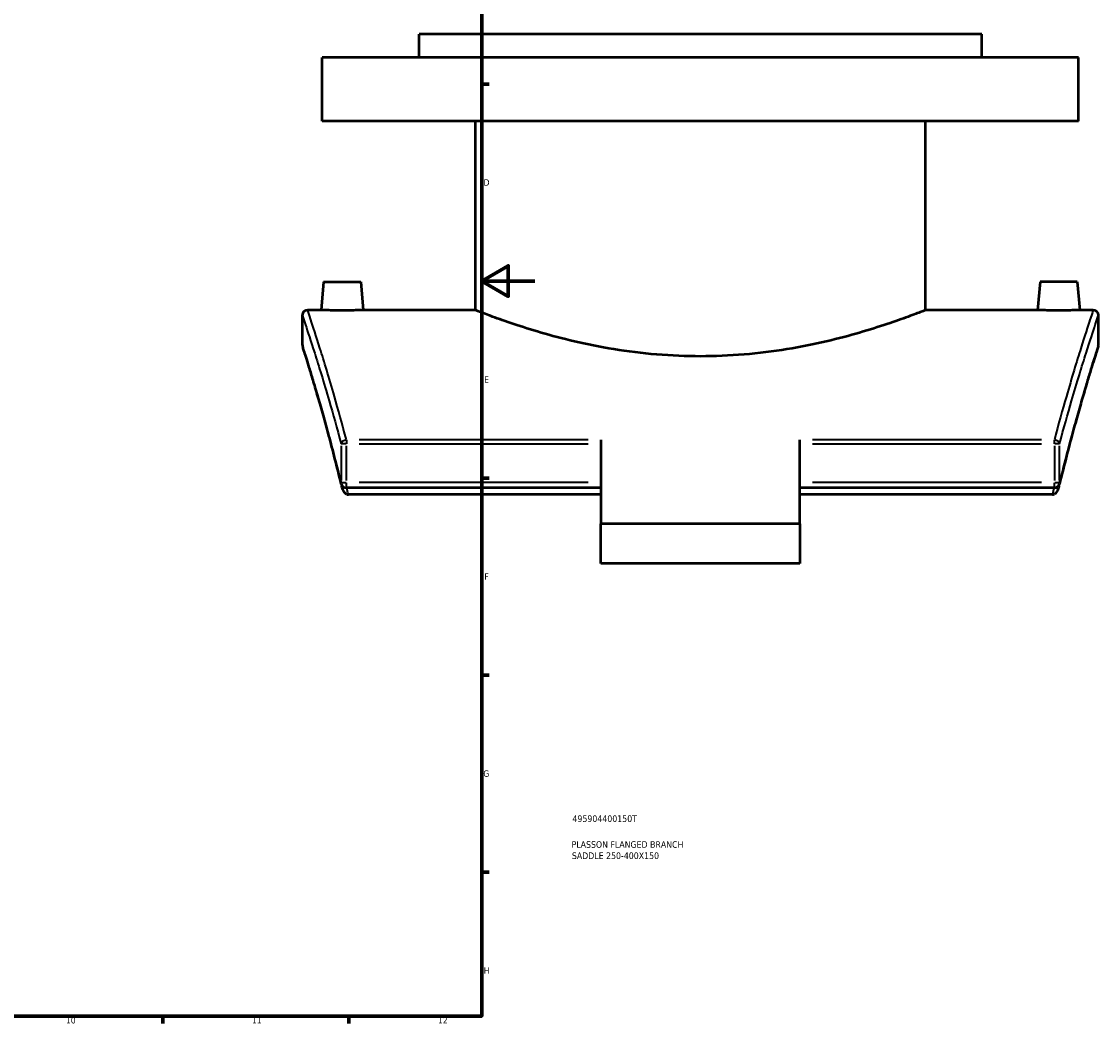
# Model space of a CAD drawing. Header units: millimetres. Extents: x -519 to 1053, y -190 to 832.
# Tile 6 of 10: x 648 to 1053, y 17 to 395. Entities that reach past the tile are written whole.
import ezdxf

# ---------------------------------------------------------------- set-up
doc = ezdxf.new("R2010")
doc.units = ezdxf.units.MM
for name, color, linetype, lineweight in [('Border (ANSI)', 7, 'Continuous', 70), ('Title (ISO)', 7, 'Continuous', 50), ('Visible (ANSI)', 7, 'Continuous', 50), ('Visible Narrow (ANSI)', 7, 'Continuous', 35)]:
    doc.layers.add(name, color=color, linetype=linetype, lineweight=lineweight)
doc.styles.add('Note Text (ANSI)', font='tahoma.ttf')
doc.styles.add('Note Text (ISO)', font='tahoma.ttf')

# ---------------------------------------------------------------- blocks, each defined once
blk = doc.blocks.new('Borders Default Border')
at = {"layer": 'Border (ANSI)'}
for p, q in [((821, 371.25), (823.8, 371.25)), ((821, 222.75), (823.8, 222.75)), ((821, 148.5), (823.8, 148.5)), ((821, 74.25), (823.8, 74.25)), ((700.83, 20), (700.83, 17.2)), ((770.92, 20), (770.92, 17.2))]:
    blk.add_line(p, q, dxfattribs=at)
at = {"layer": 'Border (ANSI)', "flags": 128}
for points in [[(20, 20), (20, 574), (821, 574), (821, 20), (20, 20)], [(841, 297), (821, 297), (831, 302.77), (831, 291.23), (821, 297)]]:
    blk.add_lwpolyline(points, dxfattribs=at)
at = {"layer": 'Border (ANSI)', "color": 5, "true_color": 0x0000ff, "char_height": 2.4, "attachment_point": 7, "style": 'Note Text (ANSI)'}
for s, insert in [('D', (821.72, 332.93)), ('E', (821.91, 258.68)), ('F', (821.98, 184.43)), ('G', (821.6, 110.13)), ('H', (821.73, 35.93)), ('10', (664.35, 17.15)), ('11', (734.43, 17.2)), ('12', (804.52, 17.2))]:
    blk.add_mtext(s, dxfattribs=dict(at, insert=insert))
blk = doc.blocks.new('Title Blocks ISO')
at = {"layer": 'Title (ISO)', "color": 232, "true_color": 0xca0064, "style": 'Note Text (ISO)'}
for tag, p in [('PART_NUMBER_001', (34.16, 73.14)), ('DESCRIPTION_001', (33.84, 63.4)), ('DESCRIPTION_002', (33.96, 59.18))]:
    blk.add_attdef(tag, p, '', height=2.5, dxfattribs=at)

msp = doc.modelspace()

# ---------------------------------------------------------------- linework, layer by layer
at = {"layer": 'Visible (ANSI)'}
for p, q in [((1009.38, 390.05), (797.38, 390.05)), ((797.38, 381.25), (797.38, 390.05)), ((1009.38, 381.25), (1009.38, 390.05)), ((1045.88, 381.25), (760.88, 381.25)), ((760.88, 357.25), (760.88, 381.25)), ((1045.88, 357.25), (1045.88, 381.25)), ((1045.88, 357.25), (760.88, 357.25)), ((818.58, 286.05), (818.58, 357.25)), ((988.18, 286.05), (988.18, 357.25)), ((761.38, 296.65), (760.45, 286.05)), ((761.38, 296.65), (775.38, 296.65)), ((775.38, 296.65), (776.3, 286.05)), ((1031.38, 296.65), (1030.45, 286.05)), ((1045.38, 296.65), (1031.38, 296.65)), ((1045.38, 296.65), (1046.3, 286.05)), ((760.45, 286.05), (755.38, 286.05)), ((818.58, 286.05), (776.3, 286.05)), ((1030.45, 286.05), (988.18, 286.05)), ((1051.38, 286.05), (1046.3, 286.05)), ((753.38, 284.05), (753.38, 273.05)), ((1053.38, 273.05), (1053.38, 284.05)), ((865.88, 237.14), (865.88, 205.53)), ((940.88, 205.53), (940.88, 237.14)), ((865.88, 219.09), (769.98, 219.09)), ((865.88, 216.52), (770.73, 216.52)), ((1036.77, 219.09), (940.88, 219.09)), ((1036.02, 216.52), (940.88, 216.52)), ((940.88, 205.53), (865.88, 205.53)), ((865.88, 190.53), (865.88, 205.53)), ((940.88, 205.53), (940.88, 190.53)), ((940.88, 190.53), (865.88, 190.53))]:
    msp.add_line(p, q, dxfattribs=at)
for centre, start, end in [((755.38, 284.05), 90, 180), ((1051.38, 284.05), 0, 90), ((755.38, 273.05), 180, 197.6877), ((1051.38, 273.05), 342.3123, 0), ((769.98, 221.09), 193.629, 270), ((1036.77, 221.09), 270, 346.371)]:
    msp.add_arc(centre, 2, start, end, dxfattribs=at)
for points, knots in [([(768.38, 285.9), (767.38, 285.9), (766.32, 285.91), (764.36, 285.94), (763.47, 285.96), (762.06, 285.99), (761.46, 286.01), (760.65, 286.04), (760.45, 286.05), (760.45, 286.05)], [0, 0, 0, 0, 0.29894, 0.29894, 0.59788, 0.59788, 0.896709, 0.896709, 1.195539, 1.195539, 1.195539, 1.195539]), ([(776.3, 286.05), (776.3, 286.05), (776.11, 286.04), (775.3, 286.01), (774.69, 285.99), (773.28, 285.96), (772.39, 285.94), (770.44, 285.91), (769.37, 285.9), (768.38, 285.9)], [3.586617, 3.586617, 3.586617, 3.586617, 3.885446, 3.885446, 4.184276, 4.184276, 4.483216, 4.483216, 4.782156, 4.782156, 4.782156, 4.782156]), ([(903.38, 268.62), (897.99, 268.62), (892.43, 268.85), (881.43, 269.76), (875.98, 270.44), (865.55, 272.14), (860.57, 273.15), (851.37, 275.3), (847.15, 276.43), (839.68, 278.6), (836.17, 279.71), (829.97, 281.79), (827.27, 282.76), (822.93, 284.36), (821.27, 285), (819.1, 285.84), (818.58, 286.05), (818.58, 286.05)], [0, 0, 0, 0, 1.617159, 1.617159, 3.234317, 3.234317, 4.851476, 4.851476, 6.468635, 6.468635, 8.084254, 8.084254, 9.699874, 9.699874, 11.315493, 11.315493, 12.931113, 12.931113, 12.931113, 12.931113]), ([(988.18, 286.05), (988.18, 286.05), (987.66, 285.84), (985.48, 285), (983.83, 284.36), (979.48, 282.76), (976.79, 281.79), (970.58, 279.71), (967.07, 278.6), (959.61, 276.43), (955.39, 275.3), (946.19, 273.15), (941.2, 272.14), (930.78, 270.44), (925.32, 269.76), (914.32, 268.85), (908.77, 268.62), (903.38, 268.62)], [38.793338, 38.793338, 38.793338, 38.793338, 40.408957, 40.408957, 42.024576, 42.024576, 43.640196, 43.640196, 45.255815, 45.255815, 46.872974, 46.872974, 48.490133, 48.490133, 50.107291, 50.107291, 51.72445, 51.72445, 51.72445, 51.72445]), ([(1038.38, 285.9), (1037.38, 285.9), (1036.32, 285.91), (1034.36, 285.94), (1033.47, 285.96), (1032.06, 285.99), (1031.46, 286.01), (1030.65, 286.04), (1030.45, 286.05), (1030.45, 286.05)], [2.391078, 2.391078, 2.391078, 2.391078, 2.690018, 2.690018, 2.988958, 2.988958, 3.287787, 3.287787, 3.586617, 3.586617, 3.586617, 3.586617]), ([(1046.3, 286.05), (1046.3, 286.05), (1046.11, 286.04), (1045.3, 286.01), (1044.69, 285.99), (1043.28, 285.96), (1042.39, 285.94), (1040.44, 285.91), (1039.37, 285.9), (1038.38, 285.9)], [5.977695, 5.977695, 5.977695, 5.977695, 6.276524, 6.276524, 6.575354, 6.575354, 6.874294, 6.874294, 7.173234, 7.173234, 7.173234, 7.173234]), ([(768.04, 220.61), (767.25, 223.89), (766.46, 227.03), (764.92, 233.04), (764.16, 235.91), (762.7, 241.34), (761.99, 243.91), (760.63, 248.75), (759.98, 251.01), (758.75, 255.22), (758.18, 257.16), (757.12, 260.71), (756.63, 262.31), (755.75, 265.18), (755.36, 266.44), (754.68, 268.61), (754.4, 269.52), (753.94, 270.98), (753.76, 271.53), (753.53, 272.26), (753.47, 272.44), (753.47, 272.44)], [4.315605, 4.315605, 4.315605, 4.315605, 5.806381, 5.806381, 7.297158, 7.297158, 8.787934, 8.787934, 10.278711, 10.278711, 11.769487, 11.769487, 13.260264, 13.260264, 14.75104, 14.75104, 16.241817, 16.241817, 17.732593, 17.732593, 19.22337, 19.22337, 19.22337, 19.22337]), ([(1053.28, 272.44), (1053.28, 272.44), (1053.22, 272.26), (1052.99, 271.53), (1052.82, 270.98), (1052.36, 269.52), (1052.07, 268.61), (1051.39, 266.44), (1051, 265.18), (1050.12, 262.31), (1049.64, 260.71), (1048.57, 257.16), (1048, 255.22), (1046.77, 251.01), (1046.13, 248.75), (1044.77, 243.91), (1044.06, 241.34), (1042.59, 235.91), (1041.84, 233.04), (1040.29, 227.03), (1039.51, 223.89), (1038.71, 220.61)], [17.699366, 17.699366, 17.699366, 17.699366, 19.190143, 19.190143, 20.680919, 20.680919, 22.171696, 22.171696, 23.662472, 23.662472, 25.153249, 25.153249, 26.644025, 26.644025, 28.134802, 28.134802, 29.625578, 29.625578, 31.116355, 31.116355, 32.607131, 32.607131, 32.607131, 32.607131]), ([(769.98, 216.7), (769.84, 216.77), (769.71, 216.87), (769.38, 217.18), (769.2, 217.42), (768.8, 218.09), (768.57, 218.62), (768.35, 219.37), (768.3, 219.53), (768.26, 219.69)], [-0.577543, -0.577543, -0.577543, -0.577543, -0.5160915, -0.5160915, -0.4024521, -0.4024521, -0.2041519, -0.2041519, -0.1503636, -0.1503636, -0.1503636, -0.1503636]), ([(1038.49, 219.69), (1038.45, 219.53), (1038.41, 219.37), (1038.18, 218.62), (1037.96, 218.09), (1037.55, 217.42), (1037.37, 217.18), (1037.04, 216.87), (1036.91, 216.77), (1036.77, 216.7)], [-0.3306386, -0.3306386, -0.3306386, -0.3306386, -0.2890063, -0.2890063, -0.1355211, -0.1355211, -0.0475637, -0.0475637, 0, 0, 0, 0]), ([(769.98, 216.7), (769.99, 216.7), (770, 216.7), (770.12, 216.64), (770.24, 216.59), (770.49, 216.54), (770.61, 216.52), (770.73, 216.52)], [0.36608376, 0.36608376, 0.36608376, 0.36608376, 0.36828299, 0.36828299, 0.41101172, 0.41101172, 0.45182478, 0.45182478, 0.45182478, 0.45182478]), ([(1036.02, 216.52), (1036.22, 216.52), (1036.42, 216.56), (1036.66, 216.65), (1036.72, 216.68), (1036.77, 216.7)], [0, 0, 0, 0, 0.06028203, 0.06028203, 0.07776923, 0.07776923, 0.07776923, 0.07776923])]:
    msp.add_open_spline(points, degree=3, knots=knots, dxfattribs=at)
for points in [[(768.04, 220.61), (768.12, 220.31), (768.19, 220), (768.26, 219.69)], [(1038.49, 219.69), (1038.56, 220), (1038.64, 220.31), (1038.71, 220.61)]]:
    msp.add_open_spline(points, degree=3, dxfattribs=at)
at = {"layer": 'Visible Narrow (ANSI)'}
for p, q in [((769.85, 235.6), (768.06, 235.6)), ((769.98, 237.08), (769.98, 235.69)), ((861.08, 237.14), (774.78, 237.14)), ((774.78, 235.6), (861.08, 235.6)), ((1031.97, 237.14), (945.67, 237.14)), ((945.67, 235.6), (1031.97, 235.6)), ((1036.77, 235.69), (1036.77, 237.08)), ((1038.69, 235.6), (1036.9, 235.6)), ((768.03, 234.87), (768.03, 221.81)), ((769.98, 221.81), (769.98, 234.87)), ((1036.77, 234.87), (1036.77, 221.81)), ((1038.72, 221.81), (1038.72, 234.87)), ((768.06, 221.09), (769.85, 221.09)), ((769.98, 219.09), (769.98, 220.93)), ((861.08, 221.09), (774.78, 221.09)), ((1031.97, 221.09), (945.67, 221.09)), ((1036.77, 219.09), (1036.77, 220.93)), ((1036.9, 221.09), (1038.69, 221.09))]:
    msp.add_line(p, q, dxfattribs=at)
for centre, major_axis, ratio, start_param, end_param in [((769.98, 235.6), (-1.93, -0.51), 0.761749, 4.584275, 5.87559), ((1036.77, 235.6), (1.93, -0.51), 0.761749, 0.407595, 1.698911), ((769.98, 221.09), (-1.94, -0.47), 0.733165, 5.97977, 6.267216), ((1036.77, 221.09), (1.94, -0.47), 0.733165, 0.015969, 0.303415)]:
    msp.add_ellipse(centre, major_axis=major_axis, ratio=ratio, start_param=start_param, end_param=end_param, dxfattribs=at)
for points, knots in [([(769.98, 237.14), (768.42, 243.08), (766.9, 248.55), (763.42, 260.66), (761.57, 266.74), (758.55, 276.37), (757.38, 279.98), (755.79, 284.82), (755.38, 286.05), (755.38, 286.05)], [-30.735161, -30.735161, -30.735161, -30.735161, -27.91657, -27.91657, -23.851697, -23.851697, -19.921211, -19.921211, -15.990719, -15.990719, -15.990719, -15.990719]), ([(1051.38, 286.05), (1051.38, 286.05), (1051.38, 286.05), (1051.38, 286.05), (1051.38, 286.05), (1050.97, 284.82), (1049.38, 279.98), (1048.2, 276.36), (1045.19, 266.74), (1043.33, 260.66), (1039.85, 248.55), (1038.33, 243.08), (1036.77, 237.14)], [-19.316745, -19.316745, -19.316745, -19.316745, -19.316692, -19.316692, -19.316692, -15.386079, -15.386079, -11.455471, -11.455471, -7.39025, -7.39025, -4.572303, -4.572303, -4.572303, -4.572303]), ([(753.38, 284.05), (753.38, 284.05), (753.79, 282.83), (755.38, 278.04), (756.56, 274.46), (759.59, 264.92), (761.45, 258.9), (764.94, 246.9), (766.46, 241.48), (768.03, 235.6)], [15.990719, 15.990719, 15.990719, 15.990719, 19.921211, 19.921211, 23.851697, 23.851697, 27.91657, 27.91657, 30.735161, 30.735161, 30.735161, 30.735161]), ([(1038.72, 235.6), (1040.29, 241.48), (1041.81, 246.9), (1045.3, 258.89), (1047.17, 264.92), (1050.19, 274.45), (1051.37, 278.04), (1052.96, 282.83), (1053.38, 284.05), (1053.38, 284.05), (1053.38, 284.05), (1053.38, 284.05), (1053.38, 284.05)], [4.572303, 4.572303, 4.572303, 4.572303, 7.39025, 7.39025, 11.455471, 11.455471, 15.386079, 15.386079, 19.316692, 19.316692, 19.316692, 19.316745, 19.316745, 19.316745, 19.316745]), ([(768.03, 221.09), (766.13, 228.91), (764.27, 235.98), (760.7, 248.97), (759.01, 254.73), (756.27, 263.86), (755.2, 267.29), (753.75, 271.89), (753.38, 273.05), (753.38, 273.05)], [4.315605, 4.315605, 4.315605, 4.315605, 7.866157, 7.866157, 11.729935, 11.729935, 15.47665, 15.47665, 19.22337, 19.22337, 19.22337, 19.22337]), ([(1053.38, 273.05), (1053.38, 273.05), (1053.38, 273.05), (1053.38, 273.05), (1053.38, 273.05), (1053, 271.89), (1051.55, 267.29), (1050.48, 263.85), (1047.74, 254.73), (1046.06, 248.97), (1042.48, 235.98), (1040.62, 228.91), (1038.72, 221.09)], [17.699366, 17.699366, 17.699366, 17.699366, 17.699398, 17.699398, 17.699398, 21.446224, 21.446224, 25.193044, 25.193044, 29.057118, 29.057118, 32.607131, 32.607131, 32.607131, 32.607131])]:
    msp.add_open_spline(points, degree=3, knots=knots, dxfattribs=at)
for points in [[(770.73, 216.52), (770.52, 217.38), (770.32, 218.24), (770.11, 219.09)], [(1036.64, 219.09), (1036.44, 218.24), (1036.23, 217.38), (1036.02, 216.52)]]:
    msp.add_open_spline(points, degree=3, dxfattribs=at)

# ---------------------------------------------------------------- block references
msp.add_blockref('Borders Default Border', (0, 0))
msp.add_blockref('Title Blocks ISO', (821, 20)).add_auto_attribs({'PART_NUMBER_001': '495904400150T', 'DESCRIPTION_001': 'PLASSON FLANGED BRANCH', 'DESCRIPTION_002': 'SADDLE 250-400X150'})

doc.saveas('drawing.dxf')
